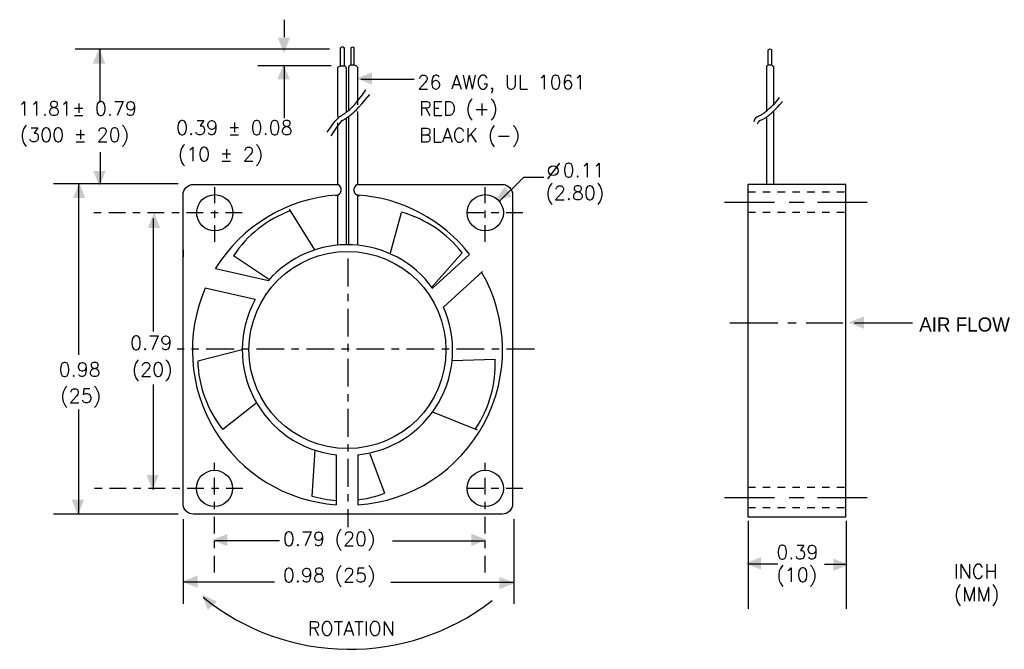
# Model space of a CAD drawing. Extents: x -1.9 to 11.4, y -1.8 to 6.6.
import ezdxf

# ---------------------------------------------------------------- set-up
doc = ezdxf.new("R2010")
doc.units = 0
doc.header["$LTSCALE"] = 0.3
doc.header["$MEASUREMENT"] = 0
for name, pattern in [('CENTER', [2, 1.25, -0.25, 0.25, -0.25]), ('CENTER2', [1.125, 0.75, -0.125, 0.125, -0.125]), ('DASHED2', [0.375, 0.25, -0.125])]:
    doc.linetypes.add(name, pattern=pattern)
doc.layers.get('0').update_dxf_attribs({"linetype": 'CONTINUOUS'})
doc.styles.add('ROMANS', font='romans', dxfattribs={"height": 0.2})

msp = doc.modelspace()

# ---------------------------------------------------------------- linework, layer by layer
for p, q in [((1.684, 6.413), (1.684, 6.65)), ((2.291, 6.252), (-1.138, 6.252)), ((-0.802, 5.536), (-0.802, 6.252)), ((2.439, 6.027), (2.439, 6.273)), ((2.495, 6.027), (2.495, 6.273)), ((2.582, 6.036), (2.582, 6.273)), ((2.625, 6.036), (2.625, 6.273)), ((8.207, 6.035), (8.207, 6.243)), ((8.256, 6.035), (8.256, 6.243)), ((2.313, 6.028), (1.327, 6.028)), ((1.686, 5.323), (1.686, 6.039)), ((2.4, 6.001), (2.4, 5.347)), ((2.489, 6.025), (2.442, 6.025)), ((2.515, 6.001), (2.515, 5.41)), ((2.55, 6.012), (2.55, 5.419)), ((2.625, 6.036), (2.578, 6.036)), ((2.669, 6.012), (2.669, 5.504)), ((8.184, 6.022), (8.184, 5.419)), ((8.255, 6.036), (8.208, 6.036)), ((8.279, 6.022), (8.279, 5.504)), ((2.716, 5.849), (3.433, 5.849)), ((2.515, 5.329), (2.515, 3.616)), ((2.55, 5.337), (2.55, 3.616)), ((2.669, 5.413), (2.669, 4.43)), ((8.184, 5.337), (8.184, 4.431)), ((8.279, 5.413), (8.279, 4.43)), ((2.4, 5.26), (2.4, 4.43)), ((-0.802, 4.864), (-0.802, 4.439)), ((5.392, 4.717), (5.23, 4.504)), ((4.576, 4.193), (4.912, 4.528)), ((4.912, 4.528), (5.181, 4.528)), ((0.251, 4.439), (-1.429, 4.439)), ((-1.093, 4.439), (-1.093, 2.133)), ((2.4, 4.284), (2.4, 3.61)), ((2.669, 4.283), (2.669, 3.61)), ((7.62, 4.19), (8.292, 4.19)), ((8.493, 4.19), (8.695, 4.19)), ((8.874, 4.19), (9.546, 4.19)), ((2.096, 3.547), (1.751, 4.098)), ((3.113, 3.508), (3.265, 4.053)), ((-0.085, 3.969), (-0.085, 2.447)), ((1.467, 3.153), (0.996, 3.467)), ((3.669, 3.042), (4.08, 3.508)), ((3.677, 3.026), (4.181, 3.487)), ((1.467, 3.132), (0.752, 3.293)), ((3.829, 2.777), (4.354, 3.257)), ((1.289, 2.878), (0.615, 3.03)), ((8.341, 2.559), (7.691, 2.559)), ((8.587, 2.559), (8.475, 2.559)), ((9.215, 2.559), (8.722, 2.559)), ((10.156, 2.559), (9.372, 2.559)), ((1.116, 2.198), (0.514, 2.048)), ((3.946, 2.055), (4.525, 2.076)), ((-0.085, 1.731), (-0.085, 0.32)), ((1.296, 1.478), (0.852, 1.127)), ((-1.093, 1.395), (-1.093, -0.015)), ((3.682, 1.364), (4.285, 1.121)), ((2.096, 0.849), (2.053, 0.23)), ((2.836, 0.798), (3.034, 0.267)), ((2.383, 0.787), (2.383, 0.112)), ((2.674, 0.786), (2.674, 0.111)), ((7.62, 0.208), (8.292, 0.208)), ((8.493, 0.208), (8.695, 0.208)), ((8.874, 0.208), (9.546, 0.208)), ((0.251, -0.015), (-1.429, -0.015)), ((0.319, -0.082), (0.319, -1.224)), ((4.778, -0.082), (4.778, -1.224)), ((7.938, -0.105), (7.938, -1.291)), ((9.26, -0.105), (9.26, -1.291)), ((1.618, -0.373), (0.744, -0.373)), ((3.142, -0.373), (4.397, -0.373)), ((8.341, -0.687), (7.938, -0.687)), ((8.968, -0.687), (9.26, -0.687)), ((1.551, -0.933), (0.319, -0.933)), ((3.12, -0.933), (4.778, -0.933))]:
    msp.add_line(p, q)
at = {"color": 7, "linetype": 'CENTER2'}
for p, q in [((0.744, 3.654), (0.744, 4.391)), ((4.393, 3.654), (4.393, 4.391)), ((1.114, 4.047), (-0.936, 4.047)), ((4.899, 4.047), (4.078, 4.047)), ((0.741, -0.799), (0.741, 0.675)), ((4.393, -0.799), (4.393, 0.675)), ((1.124, 0.331), (-0.936, 0.331)), ((4.899, 0.331), (4.078, 0.331))]:
    msp.add_line(p, q, dxfattribs=at)
at = {"color": 7, "linetype": 'DASHED2'}
for p, q in [((7.936, 4.331), (9.254, 4.331)), ((7.936, 4.057), (9.254, 4.057)), ((7.936, 0.349), (9.254, 0.349)), ((7.936, 0.075), (9.254, 0.075))]:
    msp.add_line(p, q, dxfattribs=at)
at = {"color": 7}
msp.add_line((0.316, 3.547), (0.316, 3.452), dxfattribs=at)
at = {"color": 7, "linetype": 'CENTER'}
for p, q in [((2.539, 3.429), (2.539, -0.189)), ((5.055, 2.208), (0.235, 2.208))]:
    msp.add_line(p, q, dxfattribs=at)
for points in [[(2.259, 5.134), (2.308, 5.202), (2.347, 5.254), (2.379, 5.293), (2.404, 5.32), (2.424, 5.339), (2.44, 5.351), (2.452, 5.359), (2.463, 5.365), (2.473, 5.37), (2.482, 5.376), (2.491, 5.382), (2.5, 5.389), (2.51, 5.396), (2.521, 5.405), (2.534, 5.415), (2.548, 5.427), (2.565, 5.441), (2.584, 5.458), (2.606, 5.48), (2.632, 5.508), (2.662, 5.542), (2.696, 5.586), (2.736, 5.639), (2.781, 5.703)], [(2.314, 5.086), (2.357, 5.153), (2.393, 5.204), (2.422, 5.243), (2.446, 5.27), (2.464, 5.289), (2.479, 5.301), (2.492, 5.309), (2.502, 5.314), (2.512, 5.32), (2.521, 5.325), (2.53, 5.331), (2.539, 5.337), (2.548, 5.344), (2.558, 5.351), (2.568, 5.359), (2.58, 5.369), (2.594, 5.379), (2.61, 5.393), (2.63, 5.411), (2.655, 5.437), (2.687, 5.471), (2.727, 5.515), (2.776, 5.572), (2.835, 5.643)], [(8.047, 5.337), (8.048, 5.338), (8.053, 5.339), (8.059, 5.342), (8.068, 5.346), (8.077, 5.35), (8.088, 5.355), (8.098, 5.36), (8.109, 5.365), (8.118, 5.37), (8.128, 5.376), (8.137, 5.382), (8.146, 5.389), (8.156, 5.396), (8.167, 5.405), (8.18, 5.415), (8.194, 5.427), (8.21, 5.441), (8.228, 5.457), (8.248, 5.474), (8.269, 5.494), (8.292, 5.517), (8.315, 5.542), (8.338, 5.569), (8.362, 5.599)], [(8.086, 5.286), (8.088, 5.287), (8.092, 5.289), (8.099, 5.292), (8.107, 5.295), (8.117, 5.299), (8.127, 5.304), (8.138, 5.309), (8.148, 5.314), (8.158, 5.32), (8.167, 5.325), (8.175, 5.331), (8.184, 5.337), (8.193, 5.344), (8.203, 5.351), (8.214, 5.359), (8.226, 5.369), (8.239, 5.379), (8.254, 5.391), (8.271, 5.406), (8.291, 5.425), (8.314, 5.448), (8.339, 5.475), (8.368, 5.509), (8.401, 5.549)], [(8.049, 5.339), (8.03, 5.313), (8.013, 5.275)], [(8.087, 5.287), (8.072, 5.27), (8.058, 5.241)], [(7.936, 4.43), (7.936, -0.051), (8.506, -0.051)], [(7.936, -0.051), (9.256, -0.051), (9.256, 4.43), (8.922, 4.43)]]:
    msp.add_lwpolyline(points)
at = {"color": 7}
for points in [[(0.317, 0.127), (0.317, 4.288, -0.414214), (0.459, 4.43), (2.4, 4.43, -0.414214)], [(2.669, 4.43), (4.62, 4.43, -0.414214), (4.762, 4.288), (4.762, 0.127, -0.414214), (4.62, -0.015), (0.459, -0.015, -0.414214), (0.317, 0.127)]]:
    msp.add_lwpolyline(points, format="xyb", dxfattribs=at)
msp.add_lwpolyline([(9.256, 4.43), (7.936, 4.43)], dxfattribs=at)
for centre, radius in [((5.311, 4.615), 0.0664), ((0.744, 4.048), 0.244), ((4.393, 4.048), 0.244), ((2.534, 2.198), 1.328), ((0.74, 0.333), 0.244), ((4.393, 0.333), 0.244)]:
    msp.add_circle(centre, radius)
for centre, radius, start, end in [((2.467, 6.254), 0.029, 12.623, 158.3803), ((2.604, 6.253), 0.0265, 21.8339, 148.6499), ((8.233, 6.217), 0.0346, 43.8156, 136.1844), ((2.483, 5.903), 0.129, 108.4664, 130.1197), ((2.49, 5.998), 0.0264, 350.8333, 91.5147), ((2.578, 6.008), 0.0282, 89.7096, 182.635), ((2.573, 5.886), 0.159, 52.6867, 70.7653), ((8.208, 6.012), 0.0236, 90, 180), ((8.255, 6.012), 0.0236, 0, 90), ((2.374, 4.357), 0.0777, 268.1831, 71.9416), ((2.703, 4.357), 0.082, 115.6276, 263.7723), ((2.534, 2.198), 2.092, 93.6922, 148.4312), ((2.534, 2.198), 2.092, 38.0597, 86.3061), ((2.295, 2.609), 1.557, 110.001, 146.5619), ((2.851, 2.553), 1.557, 37.8448, 74.5619), ((2.534, 2.198), 1.419, 35.9669, 138.8263), ((2.534, 2.198), 2.092, 273.8415, 30.1109), ((2.534, 2.198), 2.092, 156.5645, 265.8494), ((2.534, 2.198), 1.419, 151.3635, 263.8737), ((2.534, 2.198), 1.419, 275.6691, 24.0814), ((2.07, 2.097), 1.557, 181.8175, 218.5619), ((2.97, 2.006), 1.557, 326.001, 2.5619), ((2.487, 1.725), 1.557, 276.9252, 290.5619), ((2.487, 1.725), 1.557, 253.8175, 266.1762), ((2.565, 1.303), 3.139, 230.9413, 307.7431)]:
    msp.add_arc(centre, radius, start, end)
for points in [[(1.759, 6.409), (1.759, 6.409), (1.594, 6.409), (1.677, 6.2)], [(-0.898, 6.058), (-0.898, 6.058), (-0.733, 6.058), (-0.815, 6.267)], [(1.59, 5.845), (1.59, 5.845), (1.755, 5.845), (1.673, 6.054)], [(2.866, 5.775), (2.866, 5.775), (2.866, 5.94), (2.657, 5.858)], [(-0.728, 4.611), (-0.728, 4.611), (-0.893, 4.61), (-0.811, 4.402)], [(-1.166, 4.245), (-1.166, 4.245), (-1.002, 4.245), (-1.084, 4.454)], [(4.749, 4.265), (4.749, 4.265), (4.658, 4.402), (4.53, 4.218)], [(-0.158, 3.842), (-0.158, 3.842), (0.007, 3.842), (-0.075, 4.051)], [(9.499, 2.485), (9.499, 2.485), (9.499, 2.65), (9.29, 2.568)], [(-0.011, 0.515), (-0.011, 0.515), (-0.176, 0.514), (-0.094, 0.306)], [(-1.02, 0.179), (-1.02, 0.179), (-1.185, 0.179), (-1.102, -0.03)], [(0.916, -0.447), (0.916, -0.447), (0.916, -0.282), (0.708, -0.364)], [(4.203, -0.278), (4.203, -0.278), (4.203, -0.443), (4.412, -0.36)], [(8.11, -0.76), (8.11, -0.76), (8.11, -0.595), (7.901, -0.678)], [(9.088, -0.614), (9.088, -0.614), (9.088, -0.778), (9.297, -0.696)], [(0.513, -1.006), (0.513, -1.006), (0.513, -0.841), (0.304, -0.924)], [(4.584, -0.86), (4.584, -0.86), (4.584, -1.025), (4.793, -0.942)], [(0.651, -1.305), (0.651, -1.305), (0.773, -1.194), (0.572, -1.095)]]:
    msp.add_solid(points)

# ---------------------------------------------------------------- texts
at = {"style": 'ROMANS'}
for s, height, p in [('26 AWG, UL 1061', 0.18916, (3.478, 5.715)), ('11.81± 0.79', 0.18916, (-1.91, 5.36)), ('RED (+)', 0.1892, (3.501, 5.357)), ('(300 ± 20)', 0.1892, (-1.887, 5.002)), ('0.39 ± 0.08', 0.18916, (0.223, 5.1)), ('BLACK (-)', 0.1892, (3.501, 4.998)), ('(10 ± 2)', 0.1892, (0.245, 4.742)), ('0.11', 0.1892, (5.436, 4.528)), ('(2.80)', 0.1892, (5.204, 4.222)), ('0.79', 0.1892, (-0.398, 2.201)), ('0.98', 0.1892, (-1.362, 1.842)), ('(20)', 0.1892, (-0.376, 1.842)), ('(25)', 0.1892, (-1.34, 1.484)), ('0.79 (20)', 0.1892, (1.663, -0.441)), ('0.39', 0.1892, (8.318, -0.62)), ('0.98 (25)', 0.1892, (1.663, -0.933)), ('(10)', 0.1892, (8.318, -0.926)), ('INCH', 0.1892, (10.711, -0.88)), ('(MM)', 0.1892, (10.711, -1.186)), ('ROTATION', 0.1892, (1.999, -1.649))]:
    msp.add_text(s, height=height, dxfattribs=at).set_placement(p)
msp.add_text('AIR FLOW', height=0.1892).set_placement((10.246, 2.447))

doc.saveas('drawing.dxf')
